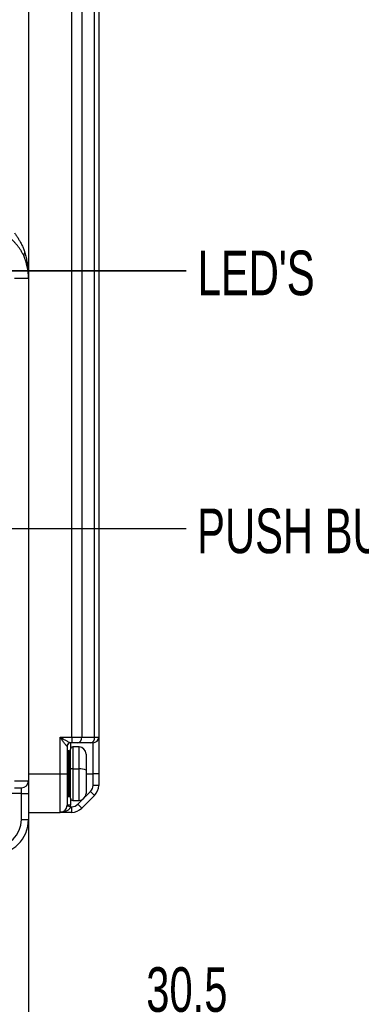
# Model space of a CAD drawing. Header units: millimetres. Extents: x 0 to 838, y 0 to 648.
# Tile 21 of 59: x 425 to 474, y 87 to 227. Entities that reach past the tile are written whole.
import ezdxf

# ---------------------------------------------------------------- set-up
doc = ezdxf.new("R2010")
doc.units = ezdxf.units.MM
doc.header["$LTSCALE"] = 3
doc.layers.add('DIMENSIONS', color=140, linetype='Continuous', lineweight=25)
doc.styles.add('SLDTEXTSTYLE0', font='TXT', dxfattribs={"width": 0.7})
doc.dimstyles.new('SLDDIMSTYLE2', dxfattribs={"dimtxt": 6.474023, "dimasz": 9.906, "dimexe": 0, "dimexo": 0.0625, "dimgap": 1.618506, "dimtad": 0, "dimtih": 1, "dimtoh": 1, "dimdec": 1, "dimrnd": 1e-09, "dimzin": 12, "dimdsep": 46, "dimtxsty": 'SLDTEXTSTYLE0', "dimsah": 1, "dimcen": 0.09, "dimadec": 0, "dimazin": 3, "dimtfac": 1, "dimtdec": 1, "dimtofl": 0, "dimtmove": 0, "dimatfit": 3, "dimfxl": 0, "dimfrac": 2, "dimtolj": 1, "dimtzin": 12, "dimarcsym": 0})
doc.dimstyles.new('SLDDIMSTYLE5', dxfattribs={"dimtxt": 0.18, "dimasz": 3.048, "dimexe": 0, "dimexo": 0.0625, "dimgap": 0, "dimtad": 0, "dimtih": 1, "dimtoh": 1, "dimdec": 0, "dimrnd": 1e-09, "dimzin": 0, "dimdsep": 46, "dimtxsty": 'Standard', "dimblk1": 'DOT', "dimblk2": 'DOT', "dimsah": 1, "dimcen": 0.09, "dimadec": 0, "dimazin": 0, "dimtfac": 3.048, "dimtdec": 0, "dimtofl": 0, "dimtmove": 0, "dimatfit": 3, "dimldrblk": 'DOT', "dimfxl": 0, "dimfrac": 2, "dimtolj": 1, "dimtzin": 0, "dimarcsym": 0})

# ---------------------------------------------------------------- blocks, each defined once
blk = doc.blocks.new('_D_4')
at = {"layer": 'DIMENSIONS'}
for p, q in [((395.69, 118.48), (395.69, 73.18)), ((426.19, 115.07), (426.19, 73.18)), ((395.69, 82.71), (426.19, 82.71)), ((426.19, 82.71), (434.18, 82.71)), ((442.96, 82.71), (440.78, 82.71)), ((440.78, 82.71), (440.78, 72.42)), ((462.2, 82.71), (464.37, 82.71)), ((464.37, 82.71), (464.37, 72.42)), ((440.78, 72.42), (442.96, 72.42)), ((464.37, 72.42), (462.2, 72.42))]:
    blk.add_line(p, q, dxfattribs=at)
for points in [[(395.69, 82.71), (405.59, 81.18), (405.59, 84.23)], [(426.19, 82.71), (416.28, 84.23), (416.28, 81.18)]]:
    blk.add_solid(points, dxfattribs=at)
at = {"layer": 'DIMENSIONS', "char_height": 6.35, "attachment_point": 1, "style": 'SLDTEXTSTYLE0'}
for s, insert in [('30.5', (442.96, 92.34)), ('1.20', (442.96, 80.6))]:
    blk.add_mtext(s, dxfattribs=dict(at, insert=insert))
blk = doc.blocks.new('_Dot')
at = {"color": 0, "linetype": 'ByBlock', "lineweight": -2}
blk.add_line((-0.5, 0), (-1, 0), dxfattribs=at)
at = {"color": 0, "linetype": 'ByBlock', "const_width": 0.5}
blk.add_lwpolyline([(-0.25, 0, 1), (0.25, 0, 1)], format="xyb", close=True, dxfattribs=at)

msp = doc.modelspace()

# ---------------------------------------------------------------- linework, layer by layer
for p, q in [((432.357438, 125.083516), (432.357438, 245.683516)), ((433.771652, 245.683516), (433.771652, 125.083516)), ((435.600079, 125.083516), (435.600079, 245.683516)), ((436.185865, 245.683516), (436.185865, 125.083516)), ((426.185865, 232.226662), (426.185865, 190.383516)), ((424.185865, 190.383516), (426.185865, 190.383516)), ((426.185865, 190.383516), (426.185865, 118.883516)), ((430.685865, 125.083516), (432.357438, 125.083516)), ((430.685865, 119.883516), (430.685865, 125.083516)), ((432.357438, 125.083516), (432.357438, 124.283516)), ((432.357438, 125.083516), (433.771652, 125.083516)), ((433.771652, 125.083516), (435.600079, 125.083516)), ((435.600079, 125.083516), (436.185865, 125.083516)), ((436.185865, 125.083516), (436.185865, 119.883516)), ((431.685865, 123.783516), (431.676937, 123.783516)), ((431.685865, 123.783516), (431.685865, 119.883516)), ((432.357438, 124.283516), (432.172472, 124.283516)), ((432.185865, 124.283516), (432.185865, 123.383516)), ((432.185865, 120.501663), (432.185865, 123.383516)), ((433.205966, 124.283516), (432.357438, 124.283516)), ((433.385865, 123.683516), (432.485865, 123.683516)), ((432.485865, 123.683516), (432.485865, 120.554647)), ((435.034394, 124.283516), (433.205966, 124.283516)), ((433.385865, 120.554647), (433.385865, 123.683516)), ((435.385865, 124.283516), (435.034394, 124.283516)), ((435.385865, 119.883516), (435.385865, 124.283516)), ((431.985865, 123.133516), (431.885865, 123.133516)), ((431.885865, 123.133516), (431.885865, 119.883516)), ((431.985865, 119.883516), (431.985865, 123.133516)), ((434.385865, 122.683516), (434.385865, 120.378034)), ((432.485865, 120.554647), (433.385865, 120.554647)), ((432.485865, 120.554647), (432.485865, 116.083516)), ((433.385865, 116.083516), (433.385865, 120.554647)), ((434.385865, 120.793779), (434.39116, 120.793779)), ((426.185865, 119.883516), (430.685865, 119.883516)), ((430.685865, 119.883516), (431.685865, 119.883516)), ((430.685865, 114.383516), (430.685865, 119.883516)), ((431.685865, 119.883516), (431.685865, 115.383516)), ((431.685865, 119.883516), (431.885865, 119.883516)), ((431.985865, 119.883516), (431.885865, 119.883516)), ((431.885865, 119.883516), (431.885865, 116.633516)), ((431.985865, 119.883516), (432.185865, 119.883516)), ((431.985865, 116.633516), (431.985865, 119.883516)), ((432.185865, 116.383516), (432.185865, 120.501663)), ((434.385865, 120.378034), (434.385865, 117.083516)), ((434.385865, 119.883516), (435.385865, 119.883516)), ((436.185865, 119.883516), (435.385865, 119.883516)), ((435.385865, 118.211943), (435.385865, 119.883516)), ((436.185865, 119.883516), (436.185865, 118.211943)), ((424.185865, 118.883516), (426.185865, 118.883516)), ((424.185865, 117.883516), (425.185865, 117.883516)), ((425.185865, 117.083516), (425.185865, 117.883516)), ((426.185865, 118.883516), (426.185865, 117.083516)), ((434.39116, 118.973254), (434.385865, 118.973254)), ((436.185865, 118.211943), (435.385865, 118.211943)), ((425.185865, 117.083516), (421.185865, 117.083516)), ((425.185865, 117.083516), (426.185865, 117.083516)), ((425.185865, 113.383516), (425.185865, 117.083516)), ((426.185865, 117.083516), (426.185865, 113.383516)), ((431.885865, 116.633516), (431.985865, 116.633516)), ((432.185865, 116.383516), (432.185865, 115.383516)), ((435.600079, 116.79773), (433.771652, 114.969303)), ((434.248263, 116.577285), (435.034394, 117.363415)), ((435.600079, 116.79773), (435.034394, 117.363415)), ((432.172472, 115.183516), (431.676937, 115.250183)), ((432.185865, 115.383516), (431.685865, 115.383516)), ((432.172472, 115.183516), (432.357438, 115.183516)), ((432.357438, 114.383516), (432.357438, 115.183516)), ((432.485865, 116.083516), (433.385865, 116.083516)), ((433.205966, 115.534988), (433.892097, 116.221119)), ((433.771652, 114.969303), (433.205966, 115.534988)), ((426.185865, 114.383516), (430.685865, 114.383516)), ((432.357438, 114.383516), (430.685865, 114.383516)), ((425.185865, 113.383516), (426.185865, 113.383516))]:
    msp.add_line(p, q)
for centre, radius, start, end in [((425.907283, 193.677706), 0.40632, 124.59639337, 189.73612199), ((418.185865, 190.383516), 8, 0, 23.77741545), ((433.064545, 124.983516), 0.714143, 281.42175366, 8.04946698), ((434.892972, 124.983516), 0.714143, 281.42175366, 8.04946698), ((435.385865, 125.083516), 0.8, 270, 0), ((432.174715, 123.785738), 0.497783, 90.2580874, 180.25578298), ((432.185865, 123.783516), 0.5, 90, 180), ((431.885865, 123.333516), 0.2, 180, 270), ((432.485865, 123.383516), 0.3, 90, 180), ((433.385865, 122.683516), 1, 0, 90), ((431.985865, 122.933516), 0.2, 0, 90), ((432.413205, 120.090253), 0.470044, 81.10742391, 118.92440276), ((433.628067, 119.006666), 1.566815, 61.07559724, 98.89257609), ((425.185865, 118.883516), 1, 270, 0), ((434.185865, 118.211943), 1.2, 315, 0), ((434.185865, 118.211943), 2, 315, 0), ((431.885865, 116.433516), 0.2, 90, 180), ((431.985865, 116.833516), 0.2, 270, 0), ((432.485865, 116.383516), 0.3, 180, 270), ((433.385865, 117.083516), 1, 270, 360), ((430.685865, 115.383516), 1, 270, 0), ((430.685865, 115.383516), 1.5, 352.33774434, 0), ((432.357438, 116.383516), 1.2, 270, 315), ((432.357438, 116.383516), 2, 270, 315), ((421.185865, 113.383516), 4, 270, 0), ((421.185865, 113.383516), 5, 270, 0)]:
    msp.add_arc(centre, radius, start, end)
for points, knots in [([(424.185865, 196.859713), (424.232, 196.795148), (424.324162, 196.66617), (424.458762, 196.470921), (424.589745, 196.274667), (424.716416, 196.077262), (424.838418, 195.878752), (424.955348, 195.679101), (425.12242, 195.378984), (425.319875, 194.983039), (425.524067, 194.494981), (425.626743, 194.16994), (425.676577, 194.012178)], [0, 0, 0, 0, 0.0718641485, 0.1435588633, 0.2150937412, 0.2864784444, 0.3577226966, 0.4288362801, 0.4998290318, 0.6762261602, 0.8428525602, 1, 1, 1, 1]), ([(425.506815, 193.608993), (425.473653, 193.681783), (425.411239, 193.818782), (425.313315, 194.006967), (425.223146, 194.167484), (425.092728, 194.384319), (424.915546, 194.650069), (424.668336, 194.977707), (424.405844, 195.292077), (424.123847, 195.60057), (423.837868, 195.892267), (423.641849, 196.076957), (423.545111, 196.168104)], [0, 0, 0, 0, 0.0760060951, 0.1430505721, 0.2011283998, 0.2502469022, 0.3818220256, 0.5003052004, 0.6309865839, 0.7574984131, 0.8803223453, 1, 1, 1, 1]), ([(425.676577, 194.012178), (425.706647, 193.906575), (425.768768, 193.688415), (425.852357, 193.349076), (425.931115, 192.987711), (426.002418, 192.604165), (426.067017, 192.185164), (426.125494, 191.691395), (426.174843, 191.084027), (426.181949, 190.63243), (426.185865, 190.383516)], [0, 0, 0, 0, 0.0883928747, 0.1826077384, 0.2826508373, 0.388527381, 0.5002417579, 0.6288304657, 0.795417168, 1, 1, 1, 1]), ([(430.685865, 125.083516), (430.73122, 125.057496), (430.815705, 125.009026), (430.932848, 124.941851), (431.031145, 124.885793), (431.167096, 124.808433), (431.334277, 124.713153), (431.547167, 124.593642), (431.741355, 124.485995), (431.900749, 124.401043), (432.011845, 124.344715), (432.086393, 124.310021), (432.142323, 124.287828), (432.162674, 124.284918), (432.172472, 124.283516)], [0, 0, 0, 0, 0.0787968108, 0.1467825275, 0.2039573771, 0.2503223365, 0.384943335, 0.4996163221, 0.6349764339, 0.7494976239, 0.8209507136, 0.8857726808, 0.9450032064, 1, 1, 1, 1]), ([(431.676937, 123.783516), (431.673699, 123.7842), (431.667147, 123.785584), (431.652057, 123.796583), (431.632961, 123.814053), (431.609418, 123.838653), (431.581507, 123.870175), (431.549187, 123.908658), (431.491317, 123.980279), (431.395416, 124.105244), (431.265104, 124.280322), (431.122454, 124.476303), (430.987961, 124.662044), (430.840136, 124.868671), (430.742893, 125.004096), (430.685865, 125.083516)], [0, 0, 0, 0, 0.0320123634, 0.064783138, 0.0986591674, 0.1339547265, 0.1709479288, 0.2098805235, 0.2509600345, 0.3655267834, 0.5007153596, 0.6152514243, 0.7497935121, 0.8532671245, 1, 1, 1, 1]), ([(432.172472, 115.183516), (432.167443, 115.163524), (432.157195, 115.122789), (432.133596, 115.063144), (432.103824, 115.003882), (432.067253, 114.945484), (432.024076, 114.888246), (431.974252, 114.832509), (431.886075, 114.748381), (431.74133, 114.643776), (431.54719, 114.545779), (431.334272, 114.470139), (431.134789, 114.422805), (430.914392, 114.390235), (430.77034, 114.386), (430.685865, 114.383516)], [0, 0, 0, 0, 0.0310323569, 0.0632274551, 0.0968791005, 0.1322448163, 0.1695466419, 0.20897392, 0.2506870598, 0.3651644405, 0.5005294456, 0.6151590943, 0.7497845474, 0.8532694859, 1, 1, 1, 1])]:
    msp.add_open_spline(points, degree=3, knots=knots)
at = {"layer": 'DIMENSIONS', "flags": 128}
for points in [[(448.624069, 191.443573), (373.325491, 191.443573), (364.9594, 176.238033)], [(448.624069, 191.443573), (407.28987, 191.443573), (399.681195, 176.74369)], [(448.624069, 154.719007), (408.249947, 154.719007), (399.580553, 142.678049)]]:
    msp.add_lwpolyline(points, dxfattribs=at)

# ---------------------------------------------------------------- texts
at = {"layer": 'DIMENSIONS', "char_height": 6.35, "attachment_point": 1, "style": 'SLDTEXTSTYLE0'}
for s, insert in [("LED'S", (450.263677, 194.329158)), ("LED'S", (450.282198, 194.329158)), ("LED'S", (450.288971, 194.329158)), ('PUSH BUTTON', (450.205865, 157.614176))]:
    msp.add_mtext(s, dxfattribs=dict(at, insert=insert))

# ---------------------------------------------------------------- dimensions: what is measured, and where the dimension line sits
at = {"layer": 'DIMENSIONS'}
dim = msp.add_linear_dim(base=(426.185865, 82.706525), p1=(395.685865, 122.292716), p2=(426.185865, 118.883516), angle=0, dimstyle='SLDDIMSTYLE2', dxfattribs=at)
dim.commit()
dim.dimension.update_dxf_attribs({"geometry": '_D_4', "text_midpoint": (452.576055, 82.706525), "dimtype": 160})

# ---------------------------------------------------------------- leaders
msp.add_leader([(365.107966, 143.028262), (387.794563, 191.443573), (448.624069, 191.443573)], dimstyle='SLDDIMSTYLE5', dxfattribs=at)

doc.saveas('drawing.dxf')
